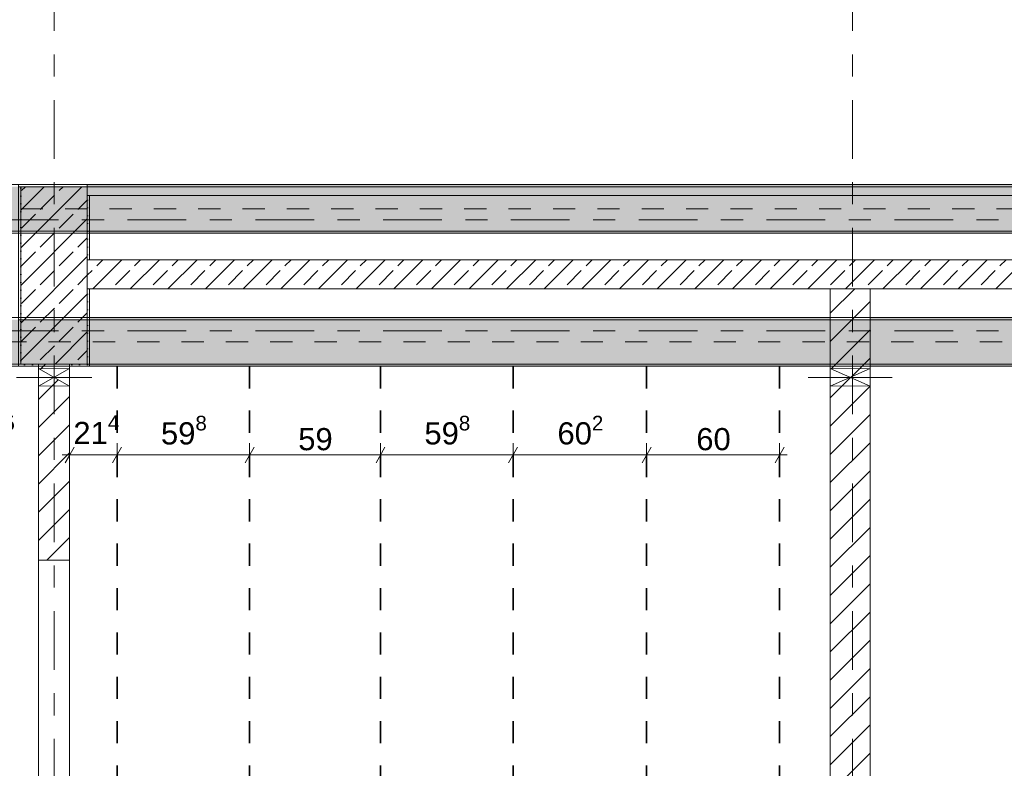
# Model space of a CAD drawing. Header units: metres. Extents: x -3.6 to 84.5, y -11 to 16.8.
# Tile 94 of 228: x 25.6 to 30, y 3.4 to 6.8. Entities that reach past the tile are written whole.
import ezdxf

# ---------------------------------------------------------------- set-up
doc = ezdxf.new("R2010")
doc.units = ezdxf.units.M
doc.header["$MEASUREMENT"] = 0
for name, pattern in [('Achse', [0.2, 0.1, -0.05, 0, -0.05]), ('Strichlinie doppelt', [0.546806, 0.264583, -0.105833, 0.070556, -0.105833]), ('Wipeout_Contour', [1, 0, -1])]:
    doc.linetypes.add(name, pattern=pattern)
for name, color, linetype in [('155 - Bemaßung_ Beschriftung.Ausbau - Deckenelemente', 7, 'Continuous'), ('451 - Universal.Achsen Raster', 7, 'Continuous'), ('605 - Struktur.Wand Innen', 7, 'Continuous'), ('607 - Struktur.Stütze', 7, 'Continuous'), ('608 - Struktur.Träger', 7, 'Continuous'), ('Abbruch_605 - Struktur.Wand Innen', 7, 'Continuous'), ('Neubau_605 - Struktur.Wand Innen', 7, 'Continuous')]:
    doc.layers.add(name, color=color, linetype=linetype)
doc.styles.add('ERSTELLTER_STIL_2', font='txt')
doc.linetypes.add('Abbruch 1', pattern='A,0,[1,2022.0244.A_L5A-PL04.09_iA_Deckenelemente 2.OG1.Shx,S=0.001984,R=0,X=0,Y=0],-0.25,0', length=0.25)
doc.dimstyles.new('ERSTELLTER_STIL__1', dxfattribs={"dimtxt": 0.1, "dimasz": 0.0532, "dimexe": 0.18, "dimexo": 0.0625, "dimgap": 0, "dimtad": 1, "dimtih": 1, "dimtoh": 1, "dimzin": 0, "dimdsep": 46, "dimtxsty": 'ERSTELLTER_STIL_2', "dimblk": 'ARROWHEAD_2', "dimblk1": 'ARROWHEAD_2', "dimblk2": 'ARROWHEAD_2', "dimcen": 0.09, "dimse1": 1, "dimse2": 1, "dimclrd": 7, "dimclre": 7, "dimclrt": 7, "dimazin": 0, "dimtfac": 1, "dimtdec": 4, "dimtmove": 0, "dimatfit": 3, "dimfxl": 1, "dimtolj": 1, "dimtzin": 0, "dimarcsym": 0})
doc.dimstyles.new('ERSTELLTER_STIL__2', dxfattribs={"dimtxt": 0.1, "dimasz": 0.0532, "dimexe": 0.18, "dimexo": 0.0625, "dimgap": 0, "dimtad": 1, "dimtih": 1, "dimtoh": 1, "dimzin": 0, "dimdsep": 46, "dimtxsty": 'ERSTELLTER_STIL_2', "dimblk": 'ARROWHEAD_2', "dimblk1": 'ARROWHEAD_2', "dimblk2": 'ARROWHEAD_2', "dimcen": 0.09, "dimse1": 1, "dimse2": 1, "dimclrd": 7, "dimclre": 7, "dimclrt": 7, "dimazin": 0, "dimtfac": 1, "dimtdec": 4, "dimtmove": 2, "dimatfit": 3, "dimfxl": 1, "dimtolj": 1, "dimtzin": 0, "dimarcsym": 0})
pattern_1 = [(45, (0, 0), (-0.08485281, 0.08485281), []), (45, (-0.04243, 0.04243), (-0.08485281, 0.08485281), [0.09, -0.03])]
pattern_2 = [(45, (0, 0), (-0.01767767, 0.01767767), [0, -0.025])]
pattern_3 = [(45, (0, 0), (-0.0636396, 0.0636396), [])]

# ---------------------------------------------------------------- blocks, each defined once
blk = doc.blocks.new('*D277')
at = {"layer": '155 - Bemaßung_ Beschriftung.Ausbau - Deckenelemente', "color": 7, "linetype": 'Continuous', "lineweight": 5}
for p, q in [((25.37, 4.7375), (25.37, 4.8425)), ((25.415, 4.7375), (25.415, 4.8425)), ((25.3902, 4.825), (25.3498, 4.755)), ((25.3948, 4.755), (25.4352, 4.825)), ((25.37, 4.79), (25.415, 4.79)), ((25.415, 4.79), (25.4492, 4.79))]:
    blk.add_line(p, q, dxfattribs=at)
at = {"layer": '155 - Bemaßung_ Beschriftung.Ausbau - Deckenelemente', "color": 7, "lineweight": 5, "insert": (25.4241, 4.8089), "char_height": 0.1, "attachment_point": 7, "style": 'ERSTELLTER_STIL_2'}
blk.add_mtext('\\A1;{\\pql;\\fArial|b0|i0|c0|p38;4\\fArial|b0|i0|c0|p38;\\A1{\\H.66x;\\S5^  ;}}', dxfattribs=at)
blk = doc.blocks.new('ARROWHEAD_2')
at = {"color": 0, "linetype": 'Continuous', "lineweight": 0}
for p, q in [((0, 0), (-1, 0)), ((-0.378, -0.655), (0.378, 0.655))]:
    blk.add_line(p, q, dxfattribs=at)
blk = doc.blocks.new('*D278')
at = {"layer": '155 - Bemaßung_ Beschriftung.Ausbau - Deckenelemente', "color": 7, "linetype": 'Continuous', "lineweight": 5}
for p, q in [((25.8, 4.7375), (25.8, 4.8425)), ((26.014, 4.7375), (26.014, 4.8425)), ((25.8202, 4.825), (25.7798, 4.755)), ((26.0342, 4.825), (25.9938, 4.755)), ((25.7658, 4.79), (25.8, 4.79)), ((25.8, 4.79), (26.014, 4.79))]:
    blk.add_line(p, q, dxfattribs=at)
at = {"layer": '155 - Bemaßung_ Beschriftung.Ausbau - Deckenelemente', "color": 7, "lineweight": 5, "insert": (25.817, 4.81), "char_height": 0.1, "attachment_point": 7, "style": 'ERSTELLTER_STIL_2'}
blk.add_mtext('\\A1;{\\pql;\\fArial|b0|i0|c0|p38;21\\fArial|b0|i0|c0|p38;\\A1{\\H.66x;\\S4^  ;}}', dxfattribs=at)
blk = doc.blocks.new('*D279')
at = {"layer": '155 - Bemaßung_ Beschriftung.Ausbau - Deckenelemente', "color": 7, "linetype": 'Continuous', "lineweight": 5}
for p, q in [((26.014, 4.7375), (26.014, 4.8425)), ((26.612, 4.7375), (26.612, 4.8425)), ((26.0342, 4.825), (25.9938, 4.755)), ((26.6322, 4.825), (26.5918, 4.755)), ((26.014, 4.79), (26.612, 4.79))]:
    blk.add_line(p, q, dxfattribs=at)
at = {"layer": '155 - Bemaßung_ Beschriftung.Ausbau - Deckenelemente', "color": 7, "lineweight": 5, "insert": (26.2121, 4.8083), "char_height": 0.1, "attachment_point": 7, "style": 'ERSTELLTER_STIL_2'}
blk.add_mtext('\\A1;{\\pql;\\fArial|b0|i0|c0|p38;59\\fArial|b0|i0|c0|p38;\\A1{\\H.66x;\\S8^  ;}}', dxfattribs=at)
blk = doc.blocks.new('*D280')
at = {"layer": '155 - Bemaßung_ Beschriftung.Ausbau - Deckenelemente', "color": 7, "linetype": 'Continuous', "lineweight": 5}
for p, q in [((26.612, 4.7375), (26.612, 4.8425)), ((27.202, 4.7375), (27.202, 4.8425)), ((26.6322, 4.825), (26.5918, 4.755)), ((27.2222, 4.825), (27.1818, 4.755)), ((26.612, 4.79), (27.202, 4.79))]:
    blk.add_line(p, q, dxfattribs=at)
at = {"layer": '155 - Bemaßung_ Beschriftung.Ausbau - Deckenelemente', "color": 7, "lineweight": 5, "insert": (26.8311, 4.81), "char_height": 0.1, "attachment_point": 7, "style": 'ERSTELLTER_STIL_2'}
blk.add_mtext('\\A1;{\\pql;\\fArial|b0|i0|c0|p38;59}', dxfattribs=at)
blk = doc.blocks.new('*D281')
at = {"layer": '155 - Bemaßung_ Beschriftung.Ausbau - Deckenelemente', "color": 7, "linetype": 'Continuous', "lineweight": 5}
for p, q in [((27.202, 4.7375), (27.202, 4.8425)), ((27.8, 4.7375), (27.8, 4.8425)), ((27.2222, 4.825), (27.1818, 4.755)), ((27.8202, 4.825), (27.7798, 4.755)), ((27.202, 4.79), (27.8, 4.79))]:
    blk.add_line(p, q, dxfattribs=at)
at = {"layer": '155 - Bemaßung_ Beschriftung.Ausbau - Deckenelemente', "color": 7, "lineweight": 5, "insert": (27.4001, 4.8083), "char_height": 0.1, "attachment_point": 7, "style": 'ERSTELLTER_STIL_2'}
blk.add_mtext('\\A1;{\\pql;\\fArial|b0|i0|c0|p38;59\\fArial|b0|i0|c0|p38;\\A1{\\H.66x;\\S8^  ;}}', dxfattribs=at)
blk = doc.blocks.new('*D282')
at = {"layer": '155 - Bemaßung_ Beschriftung.Ausbau - Deckenelemente', "color": 7, "linetype": 'Continuous', "lineweight": 5}
for p, q in [((27.8, 4.7375), (27.8, 4.8425)), ((28.402, 4.7375), (28.402, 4.8425)), ((27.8202, 4.825), (27.7798, 4.755)), ((28.4222, 4.825), (28.3818, 4.755)), ((27.8, 4.79), (28.402, 4.79))]:
    blk.add_line(p, q, dxfattribs=at)
at = {"layer": '155 - Bemaßung_ Beschriftung.Ausbau - Deckenelemente', "color": 7, "lineweight": 5, "insert": (28.0001, 4.8083), "char_height": 0.1, "attachment_point": 7, "style": 'ERSTELLTER_STIL_2'}
blk.add_mtext('\\A1;{\\pql;\\fArial|b0|i0|c0|p38;60\\fArial|b0|i0|c0|p38;\\A1{\\H.66x;\\S2^  ;}}', dxfattribs=at)
blk = doc.blocks.new('*D283')
at = {"layer": '155 - Bemaßung_ Beschriftung.Ausbau - Deckenelemente', "color": 7, "linetype": 'Continuous', "lineweight": 5}
for p, q in [((28.402, 4.7375), (28.402, 4.8425)), ((29.002, 4.7375), (29.002, 4.8425)), ((28.4222, 4.825), (28.3818, 4.755)), ((28.9818, 4.755), (29.0222, 4.825)), ((28.402, 4.79), (29.002, 4.79)), ((29.002, 4.79), (29.0362, 4.79))]:
    blk.add_line(p, q, dxfattribs=at)
at = {"layer": '155 - Bemaßung_ Beschriftung.Ausbau - Deckenelemente', "color": 7, "lineweight": 5, "insert": (28.6261, 4.81), "char_height": 0.1, "attachment_point": 7, "style": 'ERSTELLTER_STIL_2'}
blk.add_mtext('\\A1;{\\pql;\\fArial|b0|i0|c0|p38;60}', dxfattribs=at)

msp = doc.modelspace()

# ---------------------------------------------------------------- hatches: boundary and pattern name
at = {"layer": '605 - Struktur.Wand Innen', "linetype": 'Continuous', "lineweight": 0, "true_color": 0x000000}
h = msp.add_hatch(dxfattribs=at)
h.set_pattern_fill('Beton__Stahlbeton_0001', color=18, style=0, pattern_type=2)
h.set_pattern_definition(pattern_1)
h.paths.add_polyline_path([(32.77, 5.6705), (25.88, 5.6705), (25.88, 5.5395), (32.77, 5.5395)])
at = {"layer": '607 - Struktur.Stütze', "linetype": 'Continuous', "lineweight": 0, "true_color": 0x000000}
h = msp.add_hatch(dxfattribs=at)
h.set_pattern_fill('Gips_0001', color=18, style=0, pattern_type=2)
h.set_pattern_definition(pattern_2)
h.paths.add_polyline_path([(25.57, 5.19), (25.66, 5.19), (25.66, 5.2), (25.58, 5.2), (25.58, 6), (25.88, 6), (25.88, 6.01), (25.57, 6.01)])
h = msp.add_hatch(dxfattribs=at)
h.set_pattern_fill('Beton__Stahlbeton_0001', color=18, style=0, pattern_type=2)
h.set_pattern_definition(pattern_1)
h.paths.add_polyline_path([(25.58, 5.2), (25.88, 5.2), (25.88, 6), (25.58, 6)])
h = msp.add_hatch(dxfattribs=at)
h.set_pattern_fill('Gips_0001', color=18, style=0, pattern_type=2)
h.set_pattern_definition(pattern_2)
h.paths.add_polyline_path([(25.89, 5.96), (25.88, 5.96), (25.88, 5.6705), (25.89, 5.6705)])
h = msp.add_hatch(dxfattribs=at)
h.set_pattern_fill('Gips_0001', color=18, style=0, pattern_type=2)
h.set_pattern_definition(pattern_2)
h.paths.add_polyline_path([(25.8, 5.2), (25.8, 5.19), (25.89, 5.19), (25.89, 5.5395), (25.88, 5.5395), (25.88, 5.2)])
at = {"layer": '608 - Struktur.Träger', "linetype": 'Continuous', "lineweight": 0, "true_color": 0x000000}
h = msp.add_hatch(dxfattribs=at)
h.set_pattern_fill('Beton__Stahlbeton_0001', color=18, style=0, pattern_type=2)
h.set_pattern_definition(pattern_1)
h.paths.add_polyline_path([(0.69, 6), (0.38, 6), (0.38, 5.8), (0.69, 5.8), (7.57, 5.8), (7.89, 5.8), (11.17, 5.8), (11.49, 5.8), (18.37, 5.8), (18.69, 5.8), (22.06, 5.8), (22.19, 5.8), (25.57, 5.8), (25.89, 5.8), (32.77, 5.8), (33.09, 5.8), (36.465, 5.8), (36.605, 5.8), (39.97, 5.8), (40.29, 5.8), (47.17, 5.8), (47.49, 5.8), (50.85, 5.8), (51.02, 5.8), (54.37, 5.8), (54.69, 5.8), (58.07, 5.8), (58.205, 5.8), (61.57, 5.8), (61.88, 5.8), (61.88, 6), (61.57, 6), (54.69, 6), (54.37, 6), (50.9625, 6), (50.8975, 6), (47.49, 6), (47.17, 6), (40.29, 6), (39.97, 6), (33.09, 6), (25.57, 6), (18.69, 6), (18.37, 6), (14.945, 6), (14.88, 6), (11.49, 6), (11.17, 6), (7.89, 6), (7.57, 6)])
h = msp.add_hatch(dxfattribs=at)
h.set_pattern_fill('Gips_0001', color=18, style=0, pattern_type=2)
h.set_pattern_definition(pattern_2)
h.paths.add_polyline_path([(25.89, 5.8), (25.89, 5.79), (32.77, 5.79), (32.77, 5.8)])
at = {"layer": 'Abbruch_605 - Struktur.Wand Innen', "linetype": 'Continuous', "lineweight": 0, "true_color": 0x000000}
h = msp.add_hatch(dxfattribs=at)
h.set_pattern_fill('Holz__Sperrholz_2_0001', color=18, style=0, pattern_type=2)
h.set_pattern_definition([(0, (0, 0), (0, 0.065), []), (45, (0, 0), (-0.13, 0.13), [0.0919239, -0.0919239]), (45, (0.065, 0), (-0.13, 0.13), [0.0919239, -0.0919239]), (45, (0.13, 0), (-0.13, 0.13), [0.0919239, -0.0919239]), (45, (0.195, 0), (-0.13, 0.13), [0.0919239, -0.0919239]), (315, (0, 0), (0.13, 0.13), [0.0919239, -0.0919239]), (315, (0.065, 0), (0.13, 0.13), [0.0919239, -0.0919239]), (315, (0.13, 0), (0.13, 0.13), [0.0919239, -0.0919239]), (315, (0.195, 0), (0.13, 0.13), [0.0919239, -0.0919239])])
h.paths.add_polyline_path([(25.88, 6), (25.88, 6), (25.88, 5.96), (32.78, 5.96), (32.78, 6.01), (25.88, 6.01)])
h = msp.add_hatch(dxfattribs=at)
h.set_pattern_fill('MW_Ziegel_0001', color=18, style=0, pattern_type=2)
h.set_pattern_definition(pattern_3)
h.paths.add_polyline_path([(25.8, 5.18), (25.66, 5.18), (25.73, 5.14)])
h = msp.add_hatch(dxfattribs=at)
h.set_pattern_fill('MW_Ziegel_0001', color=18, style=0, pattern_type=2)
h.set_pattern_definition(pattern_3)
h.paths.add_polyline_path([(29.23, 5.18), (29.32, 5.14), (29.41, 5.18)])
h = msp.add_hatch(dxfattribs=at)
h.set_pattern_fill('MW_Ziegel_0001', color=18, style=0, pattern_type=2)
h.set_pattern_definition(pattern_3)
h.paths.add_polyline_path([(25.66, 5.1), (25.8, 5.1), (25.73, 5.14)])
h = msp.add_hatch(dxfattribs=at)
h.set_pattern_fill('MW_Ziegel_0001', color=18, style=0, pattern_type=2)
h.set_pattern_definition(pattern_3)
h.paths.add_polyline_path([(29.23, 5.1), (29.41, 5.1), (29.32, 5.14)])

# ---------------------------------------------------------------- linework, layer by layer
at = {"layer": '155 - Bemaßung_ Beschriftung.Ausbau - Deckenelemente', "color": 7, "linetype": 'Achse', "lineweight": 35}
for p, q in [((26.014, 5.19), (26.014, 0.71)), ((26.612, 5.19), (26.612, 0.71)), ((27.202, 5.19), (27.202, 0.71)), ((27.8, 5.19), (27.8, 0.71)), ((28.402, 5.19), (28.402, 0.71)), ((29.002, 5.19), (29.002, 0.71))]:
    msp.add_line(p, q, dxfattribs=at)
at = {"layer": '451 - Universal.Achsen Raster', "color": 160, "linetype": 'Strichlinie doppelt', "lineweight": 9, "true_color": 0x3232ff}
msp.add_line((64.935, 5.85), (-3.175, 5.85), dxfattribs=at)
at = {"layer": '605 - Struktur.Wand Innen', "color": 7, "linetype": 'Continuous', "lineweight": 18, "flags": 128}
for points in [[(32.77, 5.6705), (25.88, 5.6705)], [(25.88, 5.5395), (32.77, 5.5395)]]:
    msp.add_lwpolyline(points, dxfattribs=at)
at = {"layer": '607 - Struktur.Stütze', "color": 7, "linetype": 'Continuous', "lineweight": 5, "flags": 128}
for points in [[(25.88, 6.01), (25.57, 6.01), (25.57, 5.19), (25.66, 5.19)], [(25.89, 5.6705), (25.89, 5.96)], [(25.8, 5.19), (25.89, 5.19), (25.89, 5.5395)]]:
    msp.add_lwpolyline(points, dxfattribs=at)
at = {"layer": '607 - Struktur.Stütze', "color": 7, "linetype": 'Continuous', "lineweight": 13, "flags": 128}
msp.add_lwpolyline([(25.58, 5.2), (25.88, 5.2), (25.88, 6), (25.58, 6)], close=True, dxfattribs=at)
at = {"layer": '608 - Struktur.Träger', "color": 7, "linetype": 'Continuous', "lineweight": 13}
for p, q in [((0.38, 6.01), (61.88, 6.01)), ((33.09, 6), (25.57, 6)), ((0.38, 5.79), (61.88, 5.79)), ((25.89, 5.4), (25.57, 5.4))]:
    msp.add_line(p, q, dxfattribs=at)
at = {"layer": '608 - Struktur.Träger', "color": 7, "linetype": 'Achse', "lineweight": 9}
msp.add_line((0.38, 5.9), (61.88, 5.9), dxfattribs=at)
at = {"layer": '608 - Struktur.Träger', "color": 7, "linetype": 'Continuous', "lineweight": 5}
for p, q in [((25.89, 5.8), (25.89, 5.79)), ((32.77, 5.79), (25.89, 5.79)), ((25.89, 5.41), (25.89, 5.4)), ((25.89, 5.2), (25.89, 5.19))]:
    msp.add_line(p, q, dxfattribs=at)
at = {"layer": '608 - Struktur.Träger', "color": 7, "linetype": 'Continuous', "lineweight": 13, "flags": 128}
msp.add_lwpolyline([(54.69, 5.8), (54.37, 5.8), (51.02, 5.8), (50.85, 5.8), (47.49, 5.8), (47.17, 5.8), (40.29, 5.8), (39.97, 5.8), (36.605, 5.8), (36.465, 5.8), (33.09, 5.8), (32.77, 5.8), (25.89, 5.8), (25.57, 5.8), (22.19, 5.8), (22.06, 5.8), (18.69, 5.8), (18.37, 5.8), (11.49, 5.8), (11.17, 5.8), (7.89, 5.8), (7.57, 5.8), (0.69, 5.8), (0.38, 5.8)], dxfattribs=at)
at = {"layer": 'Abbruch_605 - Struktur.Wand Innen', "color": 7, "linetype": 'Abbruch 1', "lineweight": 18}
for p, q in [((25.8, 5.18), (25.66, 5.18)), ((29.41, 5.18), (29.23, 5.18)), ((25.66, 5.1), (25.8, 5.1)), ((29.23, 5.1), (29.41, 5.1))]:
    msp.add_line(p, q, dxfattribs=at)
at = {"layer": 'Abbruch_605 - Struktur.Wand Innen', "color": 160, "linetype": 'Abbruch 1', "lineweight": 5, "true_color": 0x3232ff}
for p, q in [((25.56, 5.14), (25.9, 5.14)), ((25.56, 5.14), (25.9, 5.14)), ((29.13, 5.14), (29.51, 5.14)), ((29.13, 5.14), (29.51, 5.14))]:
    msp.add_line(p, q, dxfattribs=at)
at = {"layer": 'Abbruch_605 - Struktur.Wand Innen', "color": 7, "linetype": 'Abbruch 1', "lineweight": 18, "flags": 128}
for points in [[(32.78, 6.01), (25.88, 6.01)], [(25.88, 6.01), (25.88, 6)], [(25.88, 5.96), (32.78, 5.96)], [(25.66, 5.18), (25.66, 5.1)], [(25.8, 5.1), (25.8, 5.18)], [(29.23, 5.18), (29.23, 5.1)], [(29.41, 5.1), (29.41, 5.18)]]:
    msp.add_lwpolyline(points, dxfattribs=at)
at = {"layer": 'Neubau_605 - Struktur.Wand Innen', "color": 1, "linetype": 'Continuous', "lineweight": 9}
for p, q in [((25.66, 5.1), (25.8, 5.18)), ((25.66, 5.18), (25.8, 5.1)), ((29.23, 5.1), (29.41, 5.18)), ((29.23, 5.18), (29.41, 5.1))]:
    msp.add_line(p, q, dxfattribs=at)

# ---------------------------------------------------------------- dimensions: what is measured, and where the dimension line sits
at = {"layer": '155 - Bemaßung_ Beschriftung.Ausbau - Deckenelemente', "color": 7, "linetype": 'Continuous', "lineweight": 5}
for base, p1, p2, picture, middle in [((26.612, 4.79), (26.014, 5.19), (26.612, 5.19), '*D279', (26.4234, 4.86)), ((27.8, 4.79), (27.202, 5.19), (27.8, 5.19), '*D281', (27.6114, 4.86)), ((28.402, 4.79), (27.8, 5.19), (28.402, 5.19), '*D282', (28.2114, 4.86)), ((27.202, 4.79), (26.612, 5.19), (27.202, 5.19), '*D280', (26.9073, 4.86)), ((29.002, 4.79), (28.402, 5.19), (29.002, 5.19), '*D283', (28.7023, 4.86))]:
    dim = msp.add_linear_dim(base=base, p1=p1, p2=p2, dimstyle='ERSTELLTER_STIL__1', dxfattribs=at)
    dim.commit()
    dim.dimension.update_dxf_attribs({"geometry": picture, "text_midpoint": middle, "dimtype": 160})

# ---------------------------------------------------------------- next in the draw order: wipeouts: each hides what was drawn before it
at = {"color": 254, "linetype": 'Wipeout_Contour', "lineweight": 0, "ltscale": 119.239131}
msp.add_wipeout([(29.41, 5.5395), (29.23, 5.5395), (29.23, 5.18), (29.41, 5.18)], dxfattribs=at).dxf.layer = '605 - Struktur.Wand Innen'
at = {"color": 254, "linetype": 'Wipeout_Contour', "lineweight": 0, "ltscale": 105.010755}
msp.add_wipeout([(25.8, 5.2), (25.66, 5.2), (25.66, 5.18), (25.8, 5.18)], dxfattribs=at).dxf.layer = '605 - Struktur.Wand Innen'
at = {"color": 254, "linetype": 'Wipeout_Contour', "lineweight": 0, "ltscale": 104.652632}
msp.add_wipeout([(25.66, 4.315), (25.8, 4.315), (25.8, 5.1), (25.66, 5.1)], dxfattribs=at).dxf.layer = '605 - Struktur.Wand Innen'
at = {"color": 254, "linetype": 'Wipeout_Contour', "lineweight": 0, "ltscale": 118.179072}
msp.add_wipeout([(29.41, 5.1), (29.23, 5.1), (29.23, 0.7), (29.41, 0.7)], dxfattribs=at).dxf.layer = '605 - Struktur.Wand Innen'

# ---------------------------------------------------------------- next in the draw order: hatches: boundary and pattern name
at = {"layer": '605 - Struktur.Wand Innen', "linetype": 'Continuous', "lineweight": 0, "true_color": 0x000000}
h = msp.add_hatch(dxfattribs=at)
h.set_pattern_fill('MW_Ziegel_0001', color=18, style=0, pattern_type=2)
h.set_pattern_definition(pattern_3)
h.paths.add_polyline_path([(29.41, 5.5395), (29.23, 5.5395), (29.23, 5.18), (29.41, 5.18)])
h = msp.add_hatch(dxfattribs=at)
h.set_pattern_fill('MW_Ziegel_0001', color=18, style=0, pattern_type=2)
h.set_pattern_definition(pattern_3)
h.paths.add_polyline_path([(25.8, 5.2), (25.66, 5.2), (25.66, 5.18), (25.8, 5.18)])
h = msp.add_hatch(dxfattribs=at)
h.set_pattern_fill('MW_Ziegel_0001', color=18, style=0, pattern_type=2)
h.set_pattern_definition(pattern_3)
h.paths.add_polyline_path([(25.66, 4.315), (25.8, 4.315), (25.8, 5.1), (25.66, 5.1)])
h = msp.add_hatch(dxfattribs=at)
h.set_pattern_fill('MW_Ziegel_0001', color=18, style=0, pattern_type=2)
h.set_pattern_definition(pattern_3)
h.paths.add_polyline_path([(29.41, 5.1), (29.23, 5.1), (29.23, 0.7), (29.41, 0.7)])
at = {"layer": '608 - Struktur.Träger', "linetype": 'Continuous', "lineweight": 0, "true_color": 0x000000}
h = msp.add_hatch(dxfattribs=at)
h.set_pattern_fill('Beton__Stahlbeton_0001', color=18, style=0, pattern_type=2)
h.set_pattern_definition(pattern_1)
h.paths.add_polyline_path([(14.5051, 5.2), (18.37, 5.2), (18.69, 5.2), (22.06, 5.2), (22.19, 5.2), (25.57, 5.2), (25.89, 5.2), (29.23, 5.2), (29.41, 5.2), (32.77, 5.2), (33.09, 5.2), (36.465, 5.2), (36.605, 5.2), (39.97, 5.2), (40.29, 5.2), (47.17, 5.2), (47.49, 5.2), (50.85, 5.2), (51.02, 5.2), (54.37, 5.2), (54.69, 5.2), (58.07, 5.2), (58.205, 5.2), (61.57, 5.2), (61.88, 5.2), (61.88, 5.4), (61.57, 5.4), (58.205, 5.4), (58.07, 5.4), (54.69, 5.4), (54.37, 5.4), (51.02, 5.4), (50.85, 5.4), (47.49, 5.4), (47.17, 5.4), (40.29, 5.4), (39.97, 5.4), (36.605, 5.4), (36.465, 5.4), (33.09, 5.4), (32.77, 5.4), (29.41, 5.4), (29.23, 5.4), (25.89, 5.4), (25.57, 5.4), (22.19, 5.4), (22.06, 5.4), (18.69, 5.4), (18.37, 5.4), (14.5051, 5.4)])
h = msp.add_hatch(dxfattribs=at)
h.set_pattern_fill('Gips_0001', color=18, style=0, pattern_type=2)
h.set_pattern_definition(pattern_2)
h.paths.add_polyline_path([(29.23, 5.41), (25.89, 5.41), (25.89, 5.4), (29.23, 5.4)])
h = msp.add_hatch(dxfattribs=at)
h.set_pattern_fill('Gips_0001', color=18, style=0, pattern_type=2)
h.set_pattern_definition(pattern_2)
h.paths.add_polyline_path([(29.41, 5.41), (29.41, 5.4), (32.77, 5.4), (32.77, 5.41)])
h = msp.add_hatch(dxfattribs=at)
h.set_pattern_fill('Gips_0001', color=18, style=0, pattern_type=2)
h.set_pattern_definition(pattern_2)
h.paths.add_polyline_path([(25.89, 5.19), (29.23, 5.19), (29.23, 5.2), (25.89, 5.2)])
h = msp.add_hatch(dxfattribs=at)
h.set_pattern_fill('Gips_0001', color=18, style=0, pattern_type=2)
h.set_pattern_definition(pattern_2)
h.paths.add_polyline_path([(32.77, 5.2), (29.41, 5.2), (29.41, 5.19), (32.77, 5.19)])

# ---------------------------------------------------------------- next in the draw order: linework, layer by layer
at = {"layer": '451 - Universal.Achsen Raster', "color": 160, "linetype": 'Strichlinie doppelt', "lineweight": 9, "true_color": 0x3232ff}
for p, q in [((25.73, -10.585), (25.73, 16.355)), ((29.33, -10.585), (29.33, 16.355)), ((64.935, 5.35), (-3.175, 5.35))]:
    msp.add_line(p, q, dxfattribs=at)
at = {"layer": '605 - Struktur.Wand Innen', "color": 7, "linetype": 'Continuous', "lineweight": 18}
msp.add_line((25.8, 4.315), (25.66, 4.315), dxfattribs=at)
at = {"layer": '605 - Struktur.Wand Innen', "color": 7, "linetype": 'Continuous', "lineweight": 13}
for p, q in [((25.66, 4.315), (25.66, 3.305)), ((25.8, 3.305), (25.8, 4.315))]:
    msp.add_line(p, q, dxfattribs=at)
at = {"layer": '605 - Struktur.Wand Innen', "color": 7, "linetype": 'Continuous', "lineweight": 18, "flags": 128}
for points in [[(29.41, 5.5395), (29.23, 5.5395)], [(29.23, 5.5395), (29.23, 5.18)], [(29.41, 5.18), (29.41, 5.5395)], [(25.66, 5.2), (25.66, 5.18)], [(25.8, 5.18), (25.8, 5.2)], [(25.66, 5.1), (25.66, 4.315)], [(25.8, 4.315), (25.8, 5.1)], [(29.23, 5.1), (29.23, 0.7)], [(29.41, 0.7), (29.41, 5.1)]]:
    msp.add_lwpolyline(points, dxfattribs=at)
at = {"layer": '608 - Struktur.Träger', "color": 7, "linetype": 'Continuous', "lineweight": 13}
for p, q in [((14.5051, 5.41), (61.88, 5.41)), ((29.23, 5.4), (25.89, 5.4)), ((29.41, 5.4), (29.23, 5.4)), ((32.77, 5.4), (29.41, 5.4)), ((14.5051, 5.19), (61.88, 5.19))]:
    msp.add_line(p, q, dxfattribs=at)
at = {"layer": '608 - Struktur.Träger', "color": 7, "linetype": 'Continuous', "lineweight": 5}
for p, q in [((29.23, 5.41), (25.89, 5.41)), ((29.23, 5.41), (29.23, 5.4)), ((29.41, 5.41), (29.41, 5.4)), ((32.77, 5.41), (29.41, 5.41)), ((29.23, 5.2), (29.23, 5.19)), ((29.41, 5.2), (29.41, 5.19)), ((29.23, 5.19), (25.89, 5.19)), ((32.77, 5.19), (29.41, 5.19))]:
    msp.add_line(p, q, dxfattribs=at)
at = {"layer": '608 - Struktur.Träger', "color": 7, "linetype": 'Achse', "lineweight": 9}
msp.add_line((14.5051, 5.3), (61.88, 5.3), dxfattribs=at)
at = {"layer": '608 - Struktur.Träger', "color": 7, "linetype": 'Continuous', "lineweight": 13, "flags": 128}
msp.add_lwpolyline([(54.69, 5.2), (54.37, 5.2), (51.02, 5.2), (50.85, 5.2), (47.49, 5.2), (47.17, 5.2), (40.29, 5.2), (39.97, 5.2), (36.605, 5.2), (36.465, 5.2), (33.09, 5.2), (32.77, 5.2), (29.41, 5.2), (29.23, 5.2), (25.89, 5.2), (25.57, 5.2), (22.19, 5.2), (22.06, 5.2), (18.69, 5.2), (18.37, 5.2), (14.5051, 5.2)], dxfattribs=at)

# ---------------------------------------------------------------- next in the draw order: dimensions: what is measured, and where the dimension line sits
at = {"layer": '155 - Bemaßung_ Beschriftung.Ausbau - Deckenelemente', "color": 7, "linetype": 'Continuous', "lineweight": 5}
for base, p1, p2, picture, middle in [((25.415, 4.7899822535), (25.37, 5.1899822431), (25.415, 5.1899822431), '*D277', (25.5973134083, 4.8599822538)), ((26.014, 4.79), (25.8, 2.95), (26.014, 5.19), '*D278', (26.0283, 4.86))]:
    dim = msp.add_linear_dim(base=base, p1=p1, p2=p2, dimstyle='ERSTELLTER_STIL__2', dxfattribs=at)
    dim.commit()
    dim.dimension.update_dxf_attribs({"geometry": picture, "text_midpoint": middle, "dimtype": 160})

doc.saveas('drawing.dxf')
